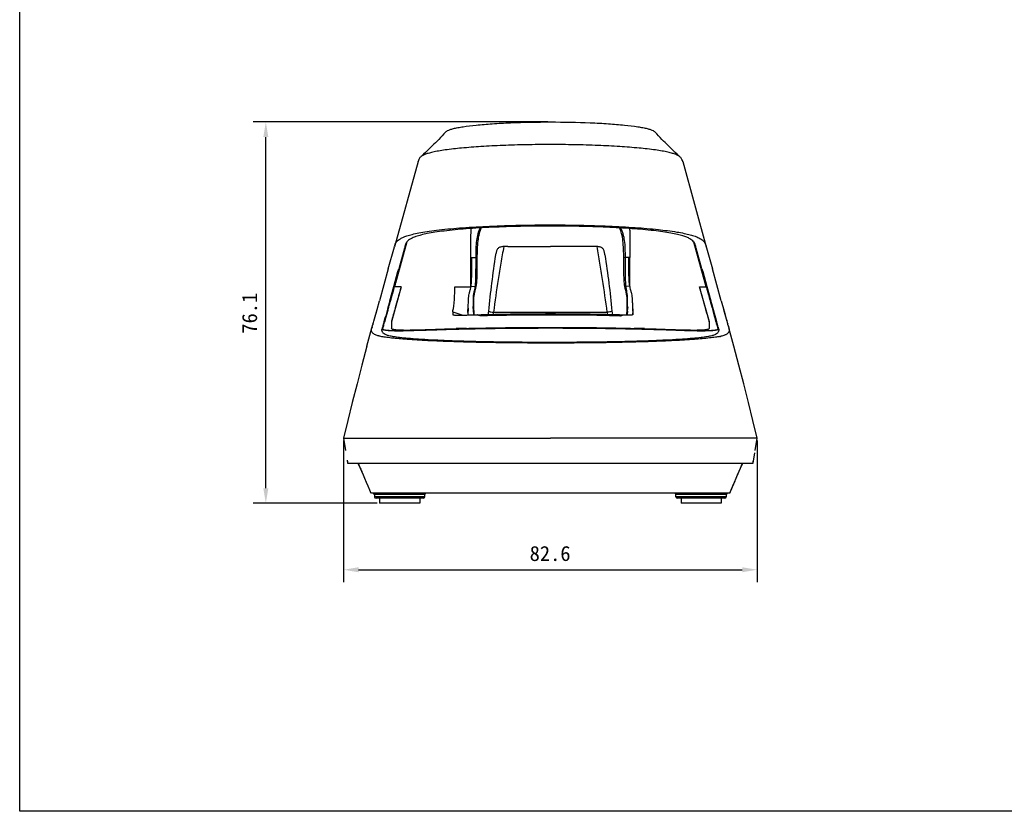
# Model space of a CAD drawing. Header units: millimetres. Extents: x 162 to 554, y 104 to 420.
# Tile 1 of 7: x 162 to 358, y 104 to 262. Entities that reach past the tile are written whole.
import ezdxf

# ---------------------------------------------------------------- set-up
doc = ezdxf.new("R2010")
doc.units = ezdxf.units.MM
doc.header["$LTSCALE"] = 32.67
doc.header["$PDMODE"] = 3
doc.header["$PDSIZE"] = 8
doc.layers.get('0').update_dxf_attribs({"linetype": 'CONTINUOUS'})
doc.layers.get('Defpoints').update_dxf_attribs({"linetype": 'CONTINUOUS'})
doc.layers.add('00_COMPONENTS', color=7, linetype='CONTINUOUS')
doc.layers.add('51__DRAFT_DIMS', color=7, linetype='CONTINUOUS')
doc.styles.get("Standard").update_dxf_attribs({"font": 'simfang.ttf'})
doc.dimstyles.new('DIMSTYLE_2', dxfattribs={"dimtxt": 3, "dimasz": 3, "dimexe": 2.5, "dimexo": 0.5, "dimgap": 0.75, "dimtad": 1, "dimdec": 1, "dimdsep": 46, "dimtxsty": 'Standard', "dimblk": '_FILLED', "dimblk1": '_FILLED', "dimblk2": '_FILLED', "dimcen": 0.09, "dimazin": 2, "dimtp": 0.3, "dimtm": 0.3, "dimtfac": 1, "dimtdec": 1, "dimtofl": 0, "dimtmove": 0, "dimatfit": 3, "dimldrblk": '_FILLED', "dimfxl": 1, "dimtolj": 1, "dimarcsym": 0})

# ---------------------------------------------------------------- blocks, each defined once
blk = doc.blocks.new('_FILLED')
at = {"color": 0, "linetype": 'ByBlock'}
blk.add_solid([(0, 0), (-1, 0.167), (-1, -0.167)], dxfattribs=at)
blk = doc.blocks.new('*D2')
at = {"layer": '51__DRAFT_DIMS', "color": 0, "lineweight": -2}
for p, q in [((226.14, 178.21), (226.14, 149.93)), ((308.7, 178.21), (308.7, 149.93)), ((229.14, 152.43), (305.7, 152.43))]:
    blk.add_line(p, q, dxfattribs=at)
at = {"layer": 'Defpoints', "color": 0}
for p in [(226.14, 178.71), (308.7, 178.71), (308.7, 152.43)]:
    blk.add_point(p, dxfattribs=at)
at = {"layer": '51__DRAFT_DIMS', "color": 0, "linetype": 'ByBlock', "lineweight": -2, "xscale": 3, "yscale": 3, "zscale": 3, "rotation": 180}
blk.add_blockref('_FILLED', (226.14, 152.43), dxfattribs=at)
at = {"layer": '51__DRAFT_DIMS', "color": 0, "linetype": 'ByBlock', "lineweight": -2, "xscale": 3, "yscale": 3, "zscale": 3}
blk.add_blockref('_FILLED', (308.7, 152.43), dxfattribs=at)
at = {"layer": '51__DRAFT_DIMS', "color": 0, "insert": (267.37, 157.18), "char_height": 3, "attachment_point": 2, "line_spacing_factor": 0.9}
blk.add_mtext('\\A1;82.6', dxfattribs=at)
blk = doc.blocks.new('*D3')
at = {"layer": '51__DRAFT_DIMS', "color": 0, "lineweight": -2}
for p, q in [((266.92, 241.78), (208.15, 241.78)), ((210.65, 168.71), (210.65, 238.78)), ((232.85, 165.71), (208.15, 165.71))]:
    blk.add_line(p, q, dxfattribs=at)
at = {"layer": 'Defpoints', "color": 0}
for p in [(210.65, 241.78), (267.42, 241.78), (233.35, 165.71)]:
    blk.add_point(p, dxfattribs=at)
at = {"layer": '51__DRAFT_DIMS', "color": 0, "linetype": 'ByBlock', "lineweight": -2, "xscale": 3, "yscale": 3, "zscale": 3}
for p, rotation in [((210.65, 241.78), 90), ((210.65, 165.71), 270)]:
    blk.add_blockref('_FILLED', p, dxfattribs=dict(at, rotation=rotation))
at = {"layer": '51__DRAFT_DIMS', "color": 0, "insert": (205.9, 203.62), "char_height": 3, "attachment_point": 2, "rotation": 90, "line_spacing_factor": 0.9}
blk.add_mtext('\\A1;76.1', dxfattribs=at)

msp = doc.modelspace()

# ---------------------------------------------------------------- linework, layer by layer
msp.add_lwpolyline([(161.538, 420.16), (554.456, 420.16), (554.456, 104.228), (161.538, 104.228)], close=True)
at = {"layer": '00_COMPONENTS'}
for p, q in [((241.013, 233.876), (236.299, 216.869)), ((241.013, 233.876), (240.995, 233.81)), ((293.826, 233.876), (298.54, 216.869)), ((293.844, 233.81), (293.826, 233.876)), ((251.582, 218.737), (251.583, 218.871)), ((235.086, 212.493), (236.299, 216.869)), ((238.8, 217.85), (236.518, 209.623)), ((238.3, 216.601), (237.162, 212.494)), ((238.375, 216.869), (238.3, 216.601)), ((238.388, 216.92), (238.374, 216.869)), ((258.916, 216.944), (267.421, 216.945)), ((275.927, 216.944), (267.421, 216.945)), ((298.324, 209.623), (296.049, 217.828)), ((296.465, 216.869), (296.451, 216.919)), ((296.539, 216.6), (296.464, 216.869)), ((297.677, 212.494), (296.539, 216.6)), ((298.54, 216.869), (298.599, 216.655)), ((298.599, 216.655), (299.232, 214.37)), ((251.574, 210.01), (251.57, 214.726)), ((251.57, 214.726), (252.52, 214.726)), ((252.52, 214.726), (252.775, 214.653)), ((278.281, 215.425), (278.273, 215.473)), ((278.306, 215.253), (278.274, 215.473)), ((278.288, 215.376), (278.281, 215.425)), ((278.306, 215.253), (278.299, 215.302)), ((282.323, 214.726), (282.067, 214.653)), ((283.096, 214.726), (282.323, 214.726)), ((283.272, 214.726), (283.096, 214.726)), ((283.268, 210.112), (283.272, 214.726)), ((283.272, 215.47), (283.272, 215.366)), ((283.272, 215.366), (283.272, 214.726)), ((299.232, 214.37), (299.753, 212.494)), ((235.086, 212.493), (233.309, 206.083)), ((237.014, 211.96), (237.162, 212.494)), ((297.339, 213.714), (297.182, 213.741)), ((297.677, 212.494), (297.825, 211.96)), ((301.529, 206.084), (299.753, 212.493)), ((236.172, 208.921), (237.014, 211.96)), ((297.825, 211.96), (298.668, 208.92)), ((235.386, 206.085), (236.172, 208.921)), ((235.386, 206.085), (236.172, 208.921)), ((237.638, 208.881), (235.693, 201.872)), ((237.638, 208.881), (236.32, 208.88)), ((248.353, 208.881), (251.575, 208.881)), ((251.575, 208.968), (251.574, 210.01)), ((251.578, 208.968), (252.393, 209.013)), ((283.264, 208.968), (282.45, 209.013)), ((283.268, 208.968), (283.268, 210.112)), ((299.15, 201.872), (297.204, 208.881)), ((297.204, 208.881), (298.523, 208.881)), ((298.668, 208.92), (299.454, 206.085)), ((252.28, 207.79), (252.173, 207.879)), ((282.562, 207.79), (282.669, 207.879)), ((299.238, 206.301), (299.381, 205.788)), ((232.186, 202.038), (232.838, 204.39)), ((232.637, 203.664), (232.838, 204.39)), ((232.838, 204.39), (233.309, 206.083)), ((234.931, 204.451), (234.561, 203.12)), ((235.386, 206.085), (234.931, 204.451)), ((235.024, 204.783), (234.931, 204.451)), ((235.033, 204.817), (235.198, 204.845)), ((235.036, 204.263), (235.137, 204.623)), ((235.464, 205.798), (235.589, 206.246)), ((250.998, 204.659), (250.925, 203.269)), ((250.998, 204.654), (250.925, 203.269)), ((252.101, 204.431), (251.998, 204.53)), ((252.109, 204.885), (252.005, 204.982)), ((252.101, 204.431), (252.105, 204.296)), ((252.108, 204.879), (252.109, 204.885)), ((252.108, 204.879), (252.153, 203.593)), ((282.734, 204.879), (282.689, 203.593)), ((282.838, 204.982), (282.734, 204.885)), ((282.734, 204.885), (282.734, 204.879)), ((283.917, 203.269), (283.844, 204.659)), ((283.917, 203.269), (283.845, 204.655)), ((299.381, 205.788), (299.683, 204.705)), ((299.908, 204.451), (299.454, 206.085)), ((299.613, 205.51), (299.454, 206.085)), ((299.815, 204.783), (299.613, 205.51)), ((299.806, 204.817), (299.644, 204.844)), ((299.683, 204.705), (299.835, 204.16)), ((300.278, 203.12), (299.815, 204.783)), ((301.529, 206.084), (302.105, 204.014)), ((302.001, 204.39), (302.653, 202.038)), ((232.186, 202.038), (232.321, 202.525)), ((232.321, 202.525), (232.464, 203.04)), ((232.464, 203.04), (232.637, 203.664)), ((234.423, 202.622), (234.215, 201.872)), ((234.411, 202.024), (234.505, 202.362)), ((234.561, 203.12), (234.423, 202.622)), ((234.468, 202.229), (234.505, 202.362)), ((234.505, 202.362), (234.647, 202.868)), ((234.647, 202.868), (235.036, 204.263)), ((247.933, 203.869), (247.933, 203.346)), ((247.933, 203.869), (249.955, 203.251)), ((247.933, 203.628), (247.933, 203.547)), ((247.933, 203.547), (247.933, 203.515)), ((248.25, 203.265), (247.933, 203.346)), ((256.08, 203.811), (278.762, 203.811)), ((299.835, 204.16), (300.196, 202.868)), ((299.882, 203.992), (299.927, 203.83)), ((299.97, 203.675), (300.052, 203.384)), ((300.052, 203.384), (300.09, 203.246)), ((300.196, 202.868), (300.337, 202.362)), ((300.416, 202.622), (300.278, 203.12)), ((300.337, 202.362), (300.465, 201.902)), ((300.624, 201.872), (300.416, 202.622)), ((302.105, 204.014), (302.376, 203.04)), ((302.376, 203.04), (302.518, 202.524)), ((302.518, 202.524), (302.626, 202.136)), ((231.812, 200.696), (231.84, 200.797)), ((231.917, 201.061), (231.943, 201.157)), ((232.022, 201.445), (232.11, 201.762)), ((232.11, 201.762), (232.186, 202.038)), ((233.84, 200.517), (233.832, 200.482)), ((233.843, 200.531), (233.84, 200.517)), ((233.843, 200.531), (233.84, 200.517)), ((233.852, 200.424), (233.85, 200.426)), ((233.863, 200.425), (233.862, 200.427)), ((233.925, 200.765), (233.867, 200.558)), ((233.915, 200.797), (233.886, 200.696)), ((233.989, 200.994), (233.925, 200.765)), ((233.981, 200.435), (233.977, 200.338)), ((234.049, 201.267), (234.018, 201.156)), ((234.046, 200.723), (234.073, 200.823)), ((234.14, 201.6), (234.127, 201.556)), ((234.215, 201.872), (234.14, 201.6)), ((234.166, 201.142), (234.182, 201.199)), ((234.182, 201.199), (234.214, 201.316)), ((234.214, 201.316), (234.279, 201.552)), ((234.279, 201.552), (234.351, 201.808)), ((234.351, 201.808), (234.369, 201.872)), ((234.358, 201.833), (234.369, 201.872)), ((234.369, 201.872), (234.437, 202.117)), ((248.788, 200.4), (248.623, 200.396)), ((286.216, 200.396), (286.054, 200.4)), ((300.465, 201.902), (300.474, 201.872)), ((300.474, 201.872), (300.509, 201.744)), ((300.509, 201.744), (300.545, 201.616)), ((300.545, 201.616), (300.563, 201.552)), ((300.712, 201.556), (300.624, 201.872)), ((300.66, 201.2), (300.676, 201.144)), ((300.676, 201.144), (300.706, 201.037)), ((300.691, 201.09), (300.706, 201.037)), ((300.768, 200.827), (300.795, 200.728)), ((300.821, 201.156), (300.79, 201.267)), ((300.866, 200.34), (300.859, 200.475)), ((300.924, 200.797), (300.953, 200.696)), ((300.999, 200.517), (301.007, 200.482)), ((300.999, 200.517), (301.007, 200.482)), ((302.626, 202.136), (302.729, 201.762)), ((302.729, 201.762), (302.817, 201.445)), ((302.896, 201.157), (302.922, 201.061)), ((302.922, 201.061), (302.999, 200.797)), ((302.999, 200.797), (303.027, 200.696)), ((247.452, 197.955), (247.236, 197.962)), ((247.541, 197.952), (247.452, 197.955)), ((251.029, 197.849), (250.94, 197.851)), ((265.542, 197.796), (265.475, 197.796)), ((265.542, 197.796), (265.475, 197.796)), ((266.29, 197.664), (265.475, 197.666)), ((266.497, 197.664), (266.29, 197.664)), ((268.529, 197.664), (268.366, 197.664)), ((269.367, 197.666), (268.529, 197.664)), ((269.367, 197.797), (269.297, 197.796)), ((269.367, 197.796), (269.297, 197.796)), ((275.369, 197.702), (275.276, 197.701)), ((287.39, 197.955), (287.297, 197.952)), ((226.135, 178.714), (226.558, 176.204)), ((226.135, 178.713), (226.919, 178.714)), ((226.919, 178.714), (267.42, 178.713)), ((307.921, 178.714), (267.42, 178.714)), ((308.465, 178.714), (307.92, 178.713)), ((308.282, 176.204), (308.704, 178.714)), ((308.704, 178.714), (308.465, 178.714)), ((307.862, 173.713), (308.207, 175.76)), ((226.88, 174.291), (226.977, 173.714)), ((226.895, 174.319), (226.909, 174.225)), ((226.924, 174.03), (226.977, 173.713)), ((226.935, 173.963), (226.977, 173.713)), ((226.962, 173.845), (226.98, 173.713)), ((226.977, 173.713), (226.98, 173.713)), ((226.986, 173.713), (307.863, 173.713)), ((229.034, 173.713), (229.425, 172.838)), ((305.344, 172.678), (305.635, 173.354)), ((305.419, 172.848), (305.805, 173.713)), ((305.46, 172.947), (305.574, 173.211)), ((305.574, 173.211), (305.791, 173.713)), ((305.686, 173.472), (305.788, 173.707)), ((305.723, 173.53), (305.8, 173.703)), ((307.859, 173.713), (307.87, 173.794)), ((307.862, 173.713), (307.915, 174.03)), ((229.425, 172.838), (229.429, 172.828)), ((229.472, 172.732), (229.798, 172.001)), ((229.481, 172.715), (229.579, 172.493)), ((229.579, 172.493), (229.68, 172.264)), ((229.68, 172.264), (229.785, 172.025)), ((229.718, 172.18), (229.808, 171.979)), ((229.785, 172.025), (229.895, 171.775)), ((229.798, 172.001), (229.8, 171.996)), ((305.408, 172.825), (305.41, 172.827)), ((305.409, 172.825), (305.408, 172.825)), ((305.408, 172.824), (305.408, 172.825)), ((231.605, 167.713), (231.599, 167.713)), ((303.238, 167.713), (231.709, 167.713)), ((232.32, 167.424), (232.335, 167.003)), ((242.37, 167.424), (232.32, 167.424)), ((242.355, 167.003), (232.335, 167.003)), ((242.355, 167.003), (242.37, 167.424)), ((292.484, 167.003), (292.469, 167.424)), ((302.519, 167.424), (292.469, 167.424)), ((302.504, 167.003), (292.484, 167.003)), ((302.519, 167.424), (302.504, 167.003)), ((242.055, 166.713), (232.635, 166.713)), ((233.345, 166.713), (233.345, 165.713)), ((241.345, 165.713), (233.345, 165.713)), ((241.345, 166.713), (241.345, 165.713)), ((302.204, 166.713), (292.784, 166.713)), ((293.494, 166.713), (293.494, 165.713)), ((301.494, 165.713), (293.494, 165.713)), ((301.494, 166.713), (301.494, 165.713))]:
    msp.add_line(p, q, dxfattribs=at)
for points in [[(246.355, 239.63), (246.182, 239.43), (245.836, 239.041), (245.494, 238.668), (245.162, 238.317), (244.838, 237.983), (244.514, 237.654), (244.189, 237.33), (243.865, 237.012), (243.534, 236.691), (243.196, 236.367), (242.852, 236.04), (242.492, 235.702), (242.115, 235.35), (241.724, 234.986), (241.499, 234.779)], [(293.34, 234.779), (293.115, 234.986), (292.723, 235.35), (292.346, 235.703), (291.987, 236.041), (291.642, 236.368), (291.304, 236.692), (290.973, 237.013), (290.649, 237.331), (290.324, 237.655), (290, 237.984), (289.676, 238.318), (289.344, 238.669), (289.003, 239.041), (288.657, 239.43), (288.484, 239.63)], [(237.638, 208.881), (237.469, 208.272), (237.306, 207.686), (237.151, 207.123), (237.003, 206.589), (236.862, 206.082), (236.728, 205.599), (236.601, 205.141), (236.481, 204.712), (236.37, 204.312), (236.268, 203.943), (236.174, 203.606), (236.089, 203.299), (236.012, 203.022), (235.943, 202.776), (235.883, 202.559)], [(299.056, 202.21), (298.961, 202.554), (298.901, 202.769), (298.833, 203.014), (298.756, 203.289), (298.671, 203.595), (298.578, 203.93), (298.476, 204.298), (298.365, 204.698), (298.245, 205.127), (298.118, 205.585), (297.984, 206.069), (297.843, 206.577), (297.694, 207.114), (297.538, 207.679), (297.375, 208.268), (297.204, 208.881)], [(235.332, 205.89), (235.226, 205.51), (235.174, 205.322), (235.122, 205.137), (235.072, 204.957), (235.024, 204.783)], [(234.505, 202.362), (234.547, 202.513), (234.594, 202.682), (234.647, 202.868)], [(234.647, 202.868), (234.708, 203.088), (234.777, 203.337), (234.855, 203.614), (234.942, 203.924), (235.037, 204.263)], [(235.883, 202.559), (235.787, 202.213), (235.751, 202.082), (235.723, 201.981), (235.704, 201.911), (235.693, 201.872)], [(247.933, 203.817), (247.933, 203.766), (247.933, 203.741), (247.933, 203.717), (247.933, 203.693)], [(247.933, 203.693), (247.933, 203.649), (247.933, 203.628)], [(247.933, 203.515), (247.933, 203.484), (247.933, 203.471)], [(247.933, 203.471), (247.933, 203.463), (247.933, 203.455), (247.934, 203.445), (247.933, 203.386)], [(247.933, 203.386), (247.933, 203.367), (247.933, 203.346)], [(300.127, 203.114), (300.162, 202.988), (300.196, 202.868)], [(300.196, 202.868), (300.248, 202.682), (300.295, 202.513), (300.337, 202.362)], [(230.826, 197.068), (231.814, 200.704), (231.827, 200.751), (231.84, 200.797)], [(231.918, 201.064), (231.93, 201.108), (231.961, 201.223)], [(233.915, 200.797), (233.905, 200.763), (233.895, 200.728), (233.886, 200.696)], [(234.049, 201.267), (234.033, 201.211), (234.018, 201.156)], [(234.044, 200.723), (234.058, 200.772), (234.073, 200.823)], [(234.369, 201.872), (234.377, 201.902), (234.391, 201.952), (234.411, 202.024)], [(299.15, 201.872), (299.138, 201.911), (299.119, 201.981), (299.092, 202.081), (299.056, 202.21)], [(300.431, 202.025), (300.451, 201.953), (300.465, 201.902)], [(300.768, 200.827), (300.783, 200.777), (300.797, 200.728)], [(300.821, 201.156), (300.806, 201.211), (300.79, 201.267)], [(300.91, 200.846), (300.934, 200.762), (300.944, 200.727), (300.953, 200.696)], [(302.896, 201.157), (302.909, 201.108), (302.921, 201.064)], [(302.921, 201.064), (302.933, 201.021), (302.943, 200.983), (302.953, 200.95)], [(302.953, 200.95), (302.975, 200.877), (302.987, 200.838)], [(302.999, 200.797), (303.011, 200.754), (303.023, 200.71)], [(308.704, 178.714), (307.846, 182.193), (306.937, 185.824), (305.995, 189.522), (305.021, 193.277), (304.013, 197.068), (303.023, 200.71)], [(230.826, 197.068), (229.819, 193.277), (228.844, 189.522), (227.903, 185.824), (226.994, 182.193), (226.135, 178.714)], [(226.909, 174.225), (226.926, 174.103), (226.937, 174.027), (226.949, 173.942), (226.962, 173.845)], [(229.049, 173.713), (229.204, 173.353), (229.472, 172.732), (229.753, 172.08), (230.045, 171.398), (230.35, 170.686), (230.667, 169.941), (230.997, 169.161), (231.339, 168.348), (231.604, 167.713)], [(307.87, 173.794), (307.887, 173.92), (307.902, 174.029), (307.915, 174.122)], [(307.915, 174.122), (307.934, 174.256), (307.94, 174.293)], [(303.235, 167.713), (303.5, 168.348), (303.842, 169.161), (304.172, 169.941), (304.489, 170.686), (304.794, 171.399), (305.087, 172.081), (305.367, 172.733)], [(303.235, 167.713), (303.363, 168.019), (303.495, 168.335), (303.626, 168.647), (303.755, 168.956), (303.884, 169.261), (304.011, 169.562), (304.138, 169.86), (304.263, 170.155), (304.387, 170.446), (304.51, 170.734), (304.631, 171.019), (304.752, 171.301), (304.872, 171.58), (304.991, 171.857), (305.109, 172.132), (305.227, 172.406), (305.344, 172.678)]]:
    msp.add_lwpolyline(points, dxfattribs=at)
for centre, radius, start, end in [((258.577, 203.519), 22.888, 164.53294, 165.31853), ((280.847, 204.771), 18.138, 15.23891, 15.51377), ((273.807, 202.864), 25.432, 14.70377, 15.21405), ((272.78, 204.755), 10.067, 356.00628, 357.75731), ((244.695, 205.025), 11.45, 351.82449, 353.91543), ((290.176, 205.028), 11.478, 186.08714, 188.17292), ((238.937, 198.751), 7.386, 163.57414, 163.91163), ((275.831, 189.375), 45.441, 164.59627, 164.88742), ((239.148, 199.243), 5.459, 164.56258, 166.35204), ((234.534, 199.635), 1.464, 109.75936, 111.85689), ((234.532, 199.64), 1.46, 105.67708, 109.76537), ((288.909, 186.453), 56.825, 164.58649, 164.88852), ((267.089, -457.433), 658.236, 91.429658, 91.608389), ((267.961, -449.596), 650.395, 88.39076, 88.571413), ((241.306, 185.137), 61.489, 15.36603, 15.48326), ((365.951, 219.321), 67.759, 195.3095, 195.51163), ((300.313, 199.645), 1.454, 70.39134, 74.37736), ((245.931, 186.453), 56.824, 15.11148, 15.41352), ((300.317, 199.657), 1.441, 68.14516, 70.39483), ((295.612, 199.226), 5.54, 13.47993, 15.38822), ((247.442, 186.217), 57.431, 15.0776, 15.37606), ((298.995, 210.21), 11.451, 281.31827, 282.32231), ((232.021, 167.413), 0.3, 2, 90), ((232.635, 167.013), 0.3, 182, 270), ((242.055, 167.013), 0.3, 270, 358), ((242.67, 167.413), 0.3, 90, 178), ((292.169, 167.413), 0.3, 2, 90), ((292.784, 167.013), 0.3, 182, 270), ((302.204, 167.013), 0.3, 270, 358), ((302.819, 167.413), 0.3, 90, 178)]:
    msp.add_arc(centre, radius, start, end, dxfattribs=at)
for points, knots in [([(246.355, 239.63), (246.508, 239.81), (246.863, 240.046), (247.461, 240.288), (248.139, 240.486), (249.002, 240.675), (250.512, 240.932), (252.804, 241.201), (255.956, 241.454), (260.889, 241.713), (267.419, 241.833), (273.95, 241.713), (278.883, 241.454), (282.035, 241.201), (284.327, 240.932), (285.837, 240.675), (286.7, 240.486), (287.378, 240.288), (287.976, 240.046), (288.331, 239.81), (288.484, 239.63)], [0, 0, 0, 0, 0.016569, 0.0290468, 0.0454076, 0.0660668, 0.091059, 0.1529698, 0.2281145, 0.3131772, 0.4999981, 0.6868191, 0.7718825, 0.8470323, 0.9089353, 0.933932, 0.9545905, 0.9709543, 0.9834304, 1, 1, 1, 1]), ([(267.42, 237.279), (265.81, 237.279), (262.644, 237.249), (258.027, 237.116), (253.728, 236.899), (249.9, 236.607), (247.076, 236.295), (245.169, 236), (244.035, 235.78), (243.114, 235.551), (242.399, 235.313), (241.875, 235.067), (241.603, 234.875), (241.499, 234.779)], [0, 0, 0, 0, 0.1842377, 0.3624022, 0.5285551, 0.6768968, 0.8017737, 0.8536476, 0.8977742, 0.9339008, 0.9622686, 0.9837964, 1, 1, 1, 1]), ([(293.34, 234.779), (293.236, 234.875), (292.964, 235.067), (292.44, 235.313), (291.726, 235.551), (290.804, 235.78), (289.67, 236), (287.763, 236.295), (284.939, 236.607), (281.111, 236.899), (276.812, 237.116), (272.195, 237.249), (269.029, 237.279), (267.42, 237.279)], [0, 0, 0, 0, 0.0162029, 0.0377381, 0.0661084, 0.1022241, 0.1463488, 0.1982335, 0.3230875, 0.4714544, 0.637605, 0.8157628, 1, 1, 1, 1]), ([(241.499, 234.779), (241.426, 234.711), (241.3, 234.57), (241.126, 234.268), (241.056, 234.03), (241.013, 233.876)], [0, 0, 0, 0, 0.2893393, 0.5401904, 1, 1, 1, 1]), ([(293.826, 233.876), (293.783, 234.03), (293.713, 234.268), (293.539, 234.57), (293.413, 234.711), (293.34, 234.779)], [0, 0, 0, 0, 0.4599629, 0.7108417, 1, 1, 1, 1]), ([(236.73, 217.853), (236.934, 218.118), (237.406, 218.478), (238.205, 218.855), (239.097, 219.164), (240.239, 219.462), (241.651, 219.746), (243.34, 220.014), (246.11, 220.364), (250.13, 220.717), (255.474, 221.016), (261.323, 221.2), (265.36, 221.241), (267.42, 221.241)], [0, 0, 0, 0, 0.032149, 0.0553058, 0.0851128, 0.1226906, 0.1687824, 0.2236557, 0.2871253, 0.4372278, 0.6116794, 0.8019474, 1, 1, 1, 1]), ([(267.42, 221.015), (265.438, 221.015), (261.559, 220.975), (255.952, 220.793), (250.863, 220.498), (247.068, 220.149), (244.49, 219.803), (242.949, 219.539), (241.683, 219.261), (240.679, 218.97), (239.913, 218.67), (239.351, 218.361), (238.958, 218.044), (238.772, 217.812), (238.701, 217.7)], [0, 0, 0, 0, 0.2030746, 0.3976542, 0.5749343, 0.725493, 0.7881422, 0.8415146, 0.8856198, 0.9209604, 0.9485509, 0.9698145, 0.9864101, 1, 1, 1, 1]), ([(251.583, 218.871), (251.584, 219.012), (251.589, 219.563), (251.595, 220.114), (251.602, 220.523)], [0, 0, 0, 0, 0.2561838, 1, 1, 1, 1]), ([(253.4, 220.64), (253.211, 220.277), (252.907, 219.446), (252.641, 218.055), (252.518, 216.457), (252.52, 215.323), (252.52, 214.726)], [0, 0, 0, 0, 0.2038547, 0.4362943, 0.7029434, 1, 1, 1, 1]), ([(253.635, 220.652), (253.439, 220.291), (253.143, 219.432), (252.913, 217.998), (252.805, 216.375), (252.782, 215.238), (252.775, 214.653)], [0, 0, 0, 0, 0.2013631, 0.4412736, 0.7124785, 1, 1, 1, 1]), ([(267.42, 221.241), (269.4, 221.241), (273.29, 221.203), (278.941, 221.032), (284.145, 220.755), (288.673, 220.377), (291.926, 219.969), (294.043, 219.582), (295.254, 219.301), (296.224, 219.008), (297.119, 218.649), (297.674, 218.313), (297.934, 218.053)], [0, 0, 0, 0, 0.1921557, 0.3773293, 0.5483589, 0.6975946, 0.8180584, 0.8661901, 0.9062186, 0.9386253, 0.9642722, 1, 1, 1, 1]), ([(296.009, 217.879), (295.809, 218.125), (295.357, 218.457), (294.601, 218.808), (293.763, 219.094), (292.694, 219.37), (291.375, 219.634), (289.8, 219.882), (287.22, 220.206), (283.479, 220.532), (278.511, 220.808), (273.079, 220.977), (269.331, 221.015), (267.42, 221.015)], [0, 0, 0, 0, 0.0327743, 0.056213, 0.0862393, 0.1239953, 0.1702032, 0.2251539, 0.288671, 0.4387076, 0.612855, 0.8026067, 1, 1, 1, 1]), ([(282.067, 214.653), (282.061, 215.238), (282.037, 216.375), (281.929, 217.999), (281.699, 219.433), (281.402, 220.293), (281.207, 220.653)], [0, 0, 0, 0, 0.2875466, 0.5587638, 0.7986636, 1, 1, 1, 1]), ([(281.442, 220.641), (281.631, 220.278), (281.935, 219.446), (282.202, 218.055), (282.324, 216.456), (282.323, 215.323), (282.323, 214.726)], [0, 0, 0, 0, 0.2039732, 0.4367646, 0.703023, 1, 1, 1, 1]), ([(283.241, 220.525), (283.243, 220.382), (283.252, 219.792), (283.257, 219.202), (283.26, 218.755)], [0, 0, 0, 0, 0.2424414, 1, 1, 1, 1]), ([(251.57, 214.726), (251.57, 215.064), (251.571, 216.401), (251.574, 217.738), (251.582, 218.737)], [0, 0, 0, 0, 0.2526604, 1, 1, 1, 1]), ([(283.26, 218.755), (283.262, 218.484), (283.269, 217.389), (283.271, 216.294), (283.272, 215.47)], [0, 0, 0, 0, 0.2472475, 1, 1, 1, 1]), ([(236.313, 216.919), (236.357, 217.077), (236.452, 217.407), (236.621, 217.712), (236.73, 217.854)], [0, 0, 0, 0, 0.4779107, 1, 1, 1, 1]), ([(238.701, 217.7), (238.624, 217.577), (238.502, 217.321), (238.425, 217.051), (238.388, 216.92)], [0, 0, 0, 0, 0.5160442, 1, 1, 1, 1]), ([(258.11, 216.924), (257.929, 215.822), (257.553, 213.631), (256.829, 209.267), (256.357, 205.993), (256.08, 203.811)], [0, 0, 0, 0, 0.2523659, 0.5027049, 1, 1, 1, 1]), ([(258.11, 216.924), (258.005, 216.918), (257.799, 216.898), (257.499, 216.842), (257.22, 216.742), (256.984, 216.574), (256.808, 216.343), (256.694, 216.07), (256.619, 215.777), (256.583, 215.575), (256.569, 215.473)], [0, 0, 0, 0, 0.1321641, 0.2607339, 0.3830606, 0.5010331, 0.6196584, 0.7428638, 0.8704157, 1, 1, 1, 1]), ([(258.916, 216.944), (258.781, 216.945), (258.513, 216.947), (258.244, 216.935), (258.11, 216.924)], [0, 0, 0, 0, 0.5000246, 1, 1, 1, 1]), ([(276.732, 216.924), (276.598, 216.935), (276.33, 216.947), (276.061, 216.945), (275.927, 216.944)], [0, 0, 0, 0, 0.4999754, 1, 1, 1, 1]), ([(278.273, 215.473), (278.259, 215.575), (278.224, 215.777), (278.148, 216.07), (278.035, 216.343), (277.858, 216.574), (277.622, 216.742), (277.344, 216.842), (277.044, 216.898), (276.837, 216.918), (276.732, 216.924)], [0, 0, 0, 0, 0.129588, 0.2571484, 0.3803639, 0.4989801, 0.616959, 0.7392791, 0.8678408, 1, 1, 1, 1]), ([(278.762, 203.811), (278.485, 205.993), (278.013, 209.267), (277.289, 213.631), (276.914, 215.822), (276.732, 216.924)], [0, 0, 0, 0, 0.4972951, 0.7476341, 1, 1, 1, 1]), ([(296.451, 216.919), (296.406, 217.082), (296.307, 217.423), (296.126, 217.735), (296.009, 217.879)], [0, 0, 0, 0, 0.4758619, 1, 1, 1, 1]), ([(297.934, 218.053), (298.021, 217.966), (298.171, 217.788), (298.384, 217.41), (298.473, 217.112), (298.526, 216.919)], [0, 0, 0, 0, 0.2845961, 0.5363814, 1, 1, 1, 1]), ([(251.69, 210.01), (251.714, 210.372), (251.741, 211.128), (251.754, 212.7), (251.747, 213.91), (251.747, 214.726)], [0, 0, 0, 0, 0.2307211, 0.4809921, 1, 1, 1, 1]), ([(252.775, 214.653), (252.767, 213.875), (252.77, 212.355), (252.74, 210.534), (252.621, 209.28), (252.503, 208.622), (252.385, 208.155), (252.31, 207.9), (252.28, 207.79)], [0, 0, 0, 0, 0.3380075, 0.6602362, 0.7908847, 0.8846872, 0.950338, 1, 1, 1, 1]), ([(252.52, 214.726), (252.52, 213.681), (252.524, 212.157), (252.484, 210.252), (252.434, 209.392), (252.393, 209.013)], [0, 0, 0, 0, 0.5486595, 0.7999283, 1, 1, 1, 1]), ([(255.137, 204.025), (255.315, 205.898), (255.729, 209.648), (256.265, 213.382), (256.537, 215.253)], [0, 0, 0, 0, 0.4988535, 1, 1, 1, 1]), ([(278.305, 215.253), (278.577, 213.382), (279.113, 209.648), (279.527, 205.898), (279.705, 204.025)], [0, 0, 0, 0, 0.5011465, 1, 1, 1, 1]), ([(282.562, 207.79), (282.533, 207.9), (282.457, 208.155), (282.34, 208.622), (282.222, 209.28), (282.103, 210.533), (282.073, 212.355), (282.076, 213.874), (282.067, 214.653)], [0, 0, 0, 0, 0.0496507, 0.1153201, 0.2091089, 0.3396894, 0.6619034, 1, 1, 1, 1]), ([(282.323, 214.726), (282.323, 213.681), (282.318, 212.157), (282.359, 210.252), (282.409, 209.392), (282.45, 209.013)], [0, 0, 0, 0, 0.5483836, 0.7998393, 1, 1, 1, 1]), ([(283.152, 210.01), (283.128, 210.372), (283.101, 211.128), (283.089, 212.7), (283.096, 213.91), (283.096, 214.726)], [0, 0, 0, 0, 0.2306825, 0.4809057, 1, 1, 1, 1]), ([(235.589, 206.246), (235.649, 206.463), (235.893, 207.34), (236.136, 208.218), (236.32, 208.88)], [0, 0, 0, 0, 0.2463972, 1, 1, 1, 1]), ([(247.933, 203.869), (247.933, 203.895), (247.936, 203.968), (247.961, 204.078), (247.993, 204.217), (248.03, 204.343), (248.068, 204.469), (248.109, 204.64), (248.146, 204.9), (248.192, 205.265), (248.235, 205.695), (248.272, 206.175), (248.31, 206.873), (248.343, 207.778), (248.346, 208.511), (248.353, 208.881)], [0, 0, 0, 0, 0.0152256, 0.0434242, 0.0670454, 0.1003075, 0.1213485, 0.1455231, 0.2042593, 0.2777346, 0.3643294, 0.4610114, 0.564179, 0.7797972, 1, 1, 1, 1]), ([(251.087, 206.356), (251.097, 206.546), (251.126, 206.929), (251.201, 207.404), (251.294, 207.784), (251.389, 208.095), (251.494, 208.488), (251.55, 208.79), (251.578, 208.968)], [0, 0, 0, 0, 0.2146799, 0.4314872, 0.5415649, 0.6550321, 0.7971634, 1, 1, 1, 1]), ([(251.578, 208.968), (251.59, 209.043), (251.64, 209.388), (251.672, 209.737), (251.69, 210.01)], [0, 0, 0, 0, 0.2167849, 1, 1, 1, 1]), ([(252.393, 209.013), (252.367, 208.78), (252.323, 208.465), (252.231, 208.09), (252.19, 207.946), (252.173, 207.879)], [0, 0, 0, 0, 0.6095273, 0.8206279, 1, 1, 1, 1]), ([(282.45, 209.013), (282.475, 208.779), (282.519, 208.465), (282.611, 208.09), (282.652, 207.946), (282.67, 207.879)], [0, 0, 0, 0, 0.6099885, 0.8207251, 1, 1, 1, 1]), ([(283.264, 208.968), (283.252, 209.043), (283.202, 209.388), (283.171, 209.737), (283.152, 210.01)], [0, 0, 0, 0, 0.2168688, 1, 1, 1, 1]), ([(283.264, 208.968), (283.293, 208.79), (283.348, 208.488), (283.453, 208.095), (283.548, 207.784), (283.642, 207.404), (283.717, 206.929), (283.745, 206.546), (283.756, 206.356)], [0, 0, 0, 0, 0.2028343, 0.3449485, 0.4584997, 0.5684943, 0.7853203, 1, 1, 1, 1]), ([(298.523, 208.88), (298.583, 208.663), (298.821, 207.803), (299.06, 206.943), (299.238, 206.301)], [0, 0, 0, 0, 0.2523801, 1, 1, 1, 1]), ([(251.052, 205.35), (251.062, 205.518), (251.067, 205.853), (251.078, 206.188), (251.087, 206.356)], [0, 0, 0, 0, 0.4998874, 1, 1, 1, 1]), ([(252.173, 207.879), (252.111, 207.641), (252.028, 207.159), (252, 206.551), (252.001, 206.068), (252.009, 205.706), (252.017, 205.344), (252.009, 205.102), (252.007, 204.98)], [0, 0, 0, 0, 0.2527376, 0.5018967, 0.6263386, 0.750578, 0.8748907, 1, 1, 1, 1]), ([(252.28, 207.79), (252.156, 207.319), (252.092, 206.582), (252.112, 205.612), (252.122, 205.127), (252.109, 204.885)], [0, 0, 0, 0, 0.5015585, 0.750827, 1, 1, 1, 1]), ([(282.734, 204.885), (282.72, 205.127), (282.73, 205.612), (282.751, 206.582), (282.686, 207.319), (282.562, 207.79)], [0, 0, 0, 0, 0.2491729, 0.4984415, 1, 1, 1, 1]), ([(282.835, 204.98), (282.833, 205.102), (282.825, 205.344), (282.834, 205.706), (282.841, 206.068), (282.842, 206.551), (282.814, 207.159), (282.731, 207.641), (282.67, 207.879)], [0, 0, 0, 0, 0.1251093, 0.249422, 0.3736614, 0.4981033, 0.7472624, 1, 1, 1, 1]), ([(235.137, 204.623), (235.163, 204.717), (235.272, 205.109), (235.381, 205.501), (235.464, 205.798)], [0, 0, 0, 0, 0.2412101, 1, 1, 1, 1]), ([(251.021, 203.271), (251.002, 203.488), (250.981, 203.949), (250.986, 204.411), (250.999, 204.655)], [0, 0, 0, 0, 0.4710209, 1, 1, 1, 1]), ([(250.999, 204.655), (251.002, 204.713), (251.016, 204.945), (251.041, 205.177), (251.052, 205.35)], [0, 0, 0, 0, 0.2520101, 1, 1, 1, 1]), ([(251.998, 204.53), (251.997, 204.606), (251.991, 204.756), (252.003, 204.906), (252.005, 204.98)], [0, 0, 0, 0, 0.5075691, 1, 1, 1, 1]), ([(252.11, 204.877), (252.108, 204.84), (252.102, 204.691), (252.101, 204.541), (252.103, 204.429)], [0, 0, 0, 0, 0.2468235, 1, 1, 1, 1]), ([(282.737, 204.297), (282.739, 204.347), (282.744, 204.541), (282.742, 204.735), (282.734, 204.879)], [0, 0, 0, 0, 0.2552598, 1, 1, 1, 1]), ([(282.835, 204.98), (282.836, 204.93), (282.842, 204.855), (282.848, 204.753), (282.846, 204.65), (282.845, 204.519), (282.842, 204.414), (282.84, 204.361)], [0, 0, 0, 0, 0.2440291, 0.3649454, 0.4907018, 0.7449754, 1, 1, 1, 1]), ([(283.842, 204.655), (283.858, 204.411), (283.86, 203.949), (283.84, 203.487), (283.821, 203.271)], [0, 0, 0, 0, 0.5299131, 1, 1, 1, 1]), ([(247.933, 203.346), (247.933, 203.337), (247.934, 203.308), (247.967, 203.3), (247.983, 203.295)], [0, 0, 0, 0, 0.3351232, 1, 1, 1, 1]), ([(247.983, 203.295), (248.037, 203.28), (248.197, 203.266), (248.501, 203.25), (248.937, 203.244), (249.498, 203.245), (250.18, 203.254), (251.32, 203.277), (252.232, 203.3), (252.876, 203.317)], [0, 0, 0, 0, 0.034276, 0.0974605, 0.1869123, 0.3014708, 0.4410607, 0.6048768, 1, 1, 1, 1]), ([(252.012, 204.17), (252.016, 204.095), (252.037, 203.803), (252.068, 203.511), (252.098, 203.294)], [0, 0, 0, 0, 0.2546353, 1, 1, 1, 1]), ([(252.105, 204.297), (252.108, 204.214), (252.124, 203.88), (252.155, 203.547), (252.186, 203.299)], [0, 0, 0, 0, 0.251666, 1, 1, 1, 1]), ([(252.876, 203.317), (253.887, 203.344), (256.079, 203.401), (260.927, 203.502), (264.764, 203.535), (267.421, 203.535)], [0, 0, 0, 0, 0.2085778, 0.4521188, 1, 1, 1, 1]), ([(253.586, 203.085), (253.483, 203.107), (253.315, 203.143), (253.109, 203.209), (252.978, 203.271), (252.906, 203.301), (252.876, 203.317)], [0, 0, 0, 0, 0.4223036, 0.6875385, 0.8631076, 1, 1, 1, 1]), ([(267.421, 203.256), (266.208, 203.256), (261.596, 203.241), (256.984, 203.169), (253.586, 203.085)], [0, 0, 0, 0, 0.2630719, 1, 1, 1, 1]), ([(255.049, 203.373), (255.058, 203.426), (255.095, 203.642), (255.122, 203.86), (255.137, 204.025)], [0, 0, 0, 0, 0.2460699, 1, 1, 1, 1]), ([(255.138, 204.025), (255.193, 203.997), (255.325, 203.948), (255.638, 203.866), (255.898, 203.828), (256.08, 203.811)], [0, 0, 0, 0, 0.1922515, 0.4331152, 1, 1, 1, 1]), ([(267.421, 203.535), (270.078, 203.535), (273.916, 203.502), (278.764, 203.401), (280.955, 203.344), (281.966, 203.317)], [0, 0, 0, 0, 0.5478812, 0.7914222, 1, 1, 1, 1]), ([(281.257, 203.085), (280.187, 203.112), (275.576, 203.213), (270.964, 203.256), (267.421, 203.256)], [0, 0, 0, 0, 0.2318621, 1, 1, 1, 1]), ([(279.705, 204.025), (279.649, 203.997), (279.517, 203.948), (279.204, 203.866), (278.945, 203.828), (278.762, 203.811)], [0, 0, 0, 0, 0.1922514, 0.4331153, 1, 1, 1, 1]), ([(279.705, 204.025), (279.71, 203.969), (279.732, 203.751), (279.765, 203.534), (279.794, 203.373)], [0, 0, 0, 0, 0.2537072, 1, 1, 1, 1]), ([(281.257, 203.085), (281.36, 203.107), (281.528, 203.143), (281.733, 203.209), (281.864, 203.271), (281.936, 203.301), (281.966, 203.317)], [0, 0, 0, 0, 0.4222646, 0.6875283, 0.8630963, 1, 1, 1, 1]), ([(282.657, 203.299), (282.667, 203.38), (282.704, 203.712), (282.729, 204.045), (282.737, 204.297)], [0, 0, 0, 0, 0.2451354, 1, 1, 1, 1]), ([(282.823, 204.054), (282.819, 203.989), (282.798, 203.736), (282.77, 203.483), (282.745, 203.296)], [0, 0, 0, 0, 0.2555037, 1, 1, 1, 1]), ([(233.167, 199.077), (232.95, 199.13), (232.602, 199.227), (232.189, 199.439), (231.965, 199.667), (231.814, 199.87), (231.73, 200.08), (231.715, 200.292), (231.759, 200.494), (231.793, 200.628), (231.812, 200.696)], [0, 0, 0, 0, 0.2726815, 0.4409298, 0.5586076, 0.6596895, 0.7481459, 0.8309519, 0.9147861, 1, 1, 1, 1]), ([(231.853, 200.839), (231.859, 200.86), (231.881, 200.934), (231.903, 201.008), (231.917, 201.061)], [0, 0, 0, 0, 0.281489, 1, 1, 1, 1]), ([(233.85, 200.426), (233.847, 200.431), (233.837, 200.448), (233.832, 200.468), (233.832, 200.482)], [0, 0, 0, 0, 0.2678961, 1, 1, 1, 1]), ([(248.625, 200.382), (247.577, 200.355), (245.585, 200.298), (242.761, 200.206), (240.279, 200.123), (238.173, 200.066), (236.666, 200.058), (235.67, 200.089), (235.086, 200.125), (234.615, 200.175), (234.254, 200.239), (234.008, 200.311), (233.882, 200.381), (233.852, 200.424)], [0, 0, 0, 0, 0.211884, 0.4032714, 0.5715111, 0.7142422, 0.8294835, 0.8762986, 0.9157446, 0.9477335, 0.9722608, 0.9894814, 1, 1, 1, 1]), ([(233.988, 200.495), (233.985, 200.533), (234.007, 200.612), (234.034, 200.684), (234.046, 200.723)], [0, 0, 0, 0, 0.4880998, 1, 1, 1, 1]), ([(248.623, 200.396), (247.55, 200.368), (245.511, 200.309), (242.631, 200.214), (240.118, 200.131), (238.27, 200.084), (237.003, 200.078), (236.22, 200.09), (235.552, 200.118), (235.006, 200.16), (234.565, 200.222), (234.248, 200.289), (233.998, 200.394), (233.988, 200.495)], [0, 0, 0, 0, 0.2188857, 0.4156603, 0.5872922, 0.7313306, 0.792275, 0.8455158, 0.890905, 0.9283871, 0.9578046, 0.9793403, 1, 1, 1, 1]), ([(235.693, 201.872), (235.693, 201.805), (235.694, 201.674), (235.693, 201.483), (235.694, 201.3), (235.693, 201.122), (235.693, 200.975), (235.693, 200.857), (235.696, 200.768), (235.687, 200.68), (235.693, 200.599), (235.737, 200.54), (235.801, 200.501), (235.895, 200.465), (235.968, 200.445), (236.009, 200.435)], [0, 0, 0, 0, 0.1232846, 0.2401443, 0.3511849, 0.4591496, 0.566655, 0.6207639, 0.6751483, 0.7300233, 0.7849196, 0.8170936, 0.8610848, 0.9221078, 1, 1, 1, 1]), ([(236.009, 200.435), (236.095, 200.414), (236.294, 200.378), (236.794, 200.319), (237.607, 200.277), (238.802, 200.264), (240.278, 200.287), (242.022, 200.335), (244.83, 200.428), (247.055, 200.499), (248.614, 200.543)], [0, 0, 0, 0, 0.0210209, 0.0479671, 0.1196137, 0.2145419, 0.3319345, 0.4706595, 0.6293215, 1, 1, 1, 1]), ([(267.42, 200.608), (264.143, 200.608), (259.319, 200.582), (253.054, 200.482), (250.065, 200.418), (248.624, 200.381)], [0, 0, 0, 0, 0.5228684, 0.7699058, 1, 1, 1, 1]), ([(267.421, 200.625), (264.175, 200.625), (259.394, 200.599), (253.183, 200.499), (250.219, 200.437), (248.789, 200.4)], [0, 0, 0, 0, 0.5226477, 0.769681, 1, 1, 1, 1]), ([(250.666, 200.597), (251.965, 200.63), (255.359, 200.7), (260.944, 200.779), (265.231, 200.796), (267.421, 200.796)], [0, 0, 0, 0, 0.2326104, 0.6077841, 1, 1, 1, 1]), ([(286.215, 200.381), (284.774, 200.418), (281.785, 200.482), (275.52, 200.582), (270.696, 200.608), (267.42, 200.608)], [0, 0, 0, 0, 0.2300942, 0.4771316, 1, 1, 1, 1]), ([(267.421, 200.796), (268.887, 200.796), (272.492, 200.786), (278.077, 200.727), (282.195, 200.647), (284.176, 200.597)], [0, 0, 0, 0, 0.2625277, 0.645261, 1, 1, 1, 1]), ([(286.054, 200.4), (284.624, 200.437), (281.659, 200.499), (275.449, 200.599), (270.668, 200.625), (267.421, 200.625)], [0, 0, 0, 0, 0.2303182, 0.4773514, 1, 1, 1, 1]), ([(286.054, 200.4), (285.896, 200.417), (285.271, 200.485), (284.645, 200.55), (284.176, 200.597)], [0, 0, 0, 0, 0.2516557, 1, 1, 1, 1]), ([(300.853, 200.495), (300.846, 200.394), (300.593, 200.289), (300.277, 200.222), (299.836, 200.16), (299.291, 200.118), (298.622, 200.09), (297.839, 200.078), (296.571, 200.084), (294.724, 200.131), (292.21, 200.214), (289.329, 200.309), (287.29, 200.368), (286.216, 200.396)], [0, 0, 0, 0, 0.0206306, 0.0421527, 0.071574, 0.1090572, 0.1544498, 0.20769, 0.2686396, 0.4126827, 0.5843231, 0.7811061, 1, 1, 1, 1]), ([(286.226, 200.543), (287.785, 200.499), (290.01, 200.428), (292.819, 200.335), (294.564, 200.287), (296.04, 200.264), (297.235, 200.277), (298.049, 200.319), (298.548, 200.378), (298.747, 200.414), (298.833, 200.435)], [0, 0, 0, 0, 0.3706791, 0.5293423, 0.6680684, 0.7854616, 0.8803897, 0.9520351, 0.9789804, 1, 1, 1, 1]), ([(298.833, 200.435), (298.874, 200.445), (298.948, 200.465), (299.041, 200.501), (299.105, 200.54), (299.149, 200.599), (299.155, 200.679), (299.147, 200.768), (299.148, 200.857), (299.15, 200.975), (299.149, 201.122), (299.149, 201.3), (299.149, 201.483), (299.149, 201.674), (299.149, 201.805), (299.15, 201.872)], [0, 0, 0, 0, 0.0779455, 0.1389818, 0.182836, 0.2148766, 0.2698276, 0.3246817, 0.3791041, 0.4332019, 0.5407594, 0.6487159, 0.7598258, 0.8766741, 1, 1, 1, 1]), ([(300.795, 200.728), (300.805, 200.695), (300.827, 200.63), (300.848, 200.564), (300.852, 200.531)], [0, 0, 0, 0, 0.5053897, 1, 1, 1, 1]), ([(301.007, 200.482), (301.007, 200.473), (301, 200.429), (300.965, 200.396), (300.938, 200.377)], [0, 0, 0, 0, 0.2147926, 1, 1, 1, 1]), ([(303.027, 200.696), (303.046, 200.626), (303.082, 200.488), (303.127, 200.278), (303.104, 200.058), (303.009, 199.841), (302.876, 199.674), (302.744, 199.534), (302.607, 199.426), (302.419, 199.319), (302.032, 199.161), (301.692, 199.078), (301.439, 199.023)], [0, 0, 0, 0, 0.0802561, 0.1590975, 0.2372754, 0.3216962, 0.4189339, 0.4730158, 0.5353451, 0.6125208, 0.7119302, 1, 1, 1, 1]), ([(233.4, 199.023), (233.38, 199.027), (233.302, 199.044), (233.224, 199.063), (233.167, 199.077)], [0, 0, 0, 0, 0.2600794, 1, 1, 1, 1]), ([(247.236, 197.962), (245.612, 198.019), (242.652, 198.14), (238.692, 198.381), (235.987, 198.622), (234.335, 198.845), (233.682, 198.961), (233.4, 199.023)], [0, 0, 0, 0, 0.3509492, 0.639884, 0.856998, 0.9375133, 1, 1, 1, 1]), ([(237.345, 198.764), (236.935, 198.814), (236.225, 198.909), (235.316, 199.079), (234.697, 199.251), (234.305, 199.438), (234.082, 199.643), (233.892, 199.87), (233.808, 200.07), (233.799, 200.198)], [0, 0, 0, 0, 0.3055164, 0.5302858, 0.6832039, 0.7803173, 0.8479537, 0.9051129, 1, 1, 1, 1]), ([(259.562, 197.834), (257.223, 197.859), (252.786, 197.932), (246.626, 198.122), (242.117, 198.348), (239.148, 198.574), (237.903, 198.698), (237.345, 198.764)], [0, 0, 0, 0, 0.3155184, 0.598408, 0.8312785, 0.9242143, 1, 1, 1, 1]), ([(297.494, 198.764), (296.936, 198.698), (295.691, 198.574), (292.722, 198.348), (288.214, 198.122), (282.053, 197.932), (277.616, 197.859), (275.277, 197.834)], [0, 0, 0, 0, 0.0757857, 0.1687215, 0.401592, 0.6844816, 1, 1, 1, 1]), ([(300.849, 200.327), (300.775, 200.295), (300.589, 200.241), (300.258, 200.18), (299.829, 200.132), (299.063, 200.079), (297.868, 200.055), (296.163, 200.078), (294.111, 200.138), (291.737, 200.217), (289.069, 200.303), (287.195, 200.357), (286.215, 200.382)], [0, 0, 0, 0, 0.0164595, 0.0393616, 0.0688386, 0.1048977, 0.1964683, 0.3132408, 0.4538191, 0.6164997, 0.7992953, 1, 1, 1, 1]), ([(301.242, 198.982), (300.946, 198.922), (300.269, 198.809), (298.581, 198.594), (295.861, 198.361), (291.921, 198.128), (288.991, 198.01), (287.39, 197.955)], [0, 0, 0, 0, 0.0652921, 0.1480351, 0.3671368, 0.6543118, 1, 1, 1, 1]), ([(301.04, 200.198), (301.031, 200.07), (300.947, 199.87), (300.757, 199.643), (300.534, 199.438), (300.142, 199.251), (299.523, 199.079), (298.614, 198.909), (297.904, 198.814), (297.494, 198.764)], [0, 0, 0, 0, 0.0948872, 0.1520465, 0.2196841, 0.3168005, 0.4697209, 0.6944892, 1, 1, 1, 1]), ([(300.938, 200.377), (300.932, 200.372), (300.903, 200.353), (300.873, 200.338), (300.849, 200.327)], [0, 0, 0, 0, 0.2228623, 1, 1, 1, 1]), ([(250.94, 197.851), (250.65, 197.859), (249.517, 197.889), (248.384, 197.923), (247.541, 197.952)], [0, 0, 0, 0, 0.2561455, 1, 1, 1, 1]), ([(259.563, 197.701), (258.83, 197.709), (255.985, 197.742), (253.14, 197.795), (251.029, 197.849)], [0, 0, 0, 0, 0.2575146, 1, 1, 1, 1]), ([(265.475, 197.796), (264.979, 197.797), (263.008, 197.804), (261.037, 197.818), (259.562, 197.834)], [0, 0, 0, 0, 0.2516274, 1, 1, 1, 1]), ([(265.475, 197.666), (264.979, 197.667), (263.009, 197.673), (261.038, 197.686), (259.563, 197.701)], [0, 0, 0, 0, 0.2514364, 1, 1, 1, 1]), ([(275.277, 197.834), (274.789, 197.829), (272.819, 197.81), (270.849, 197.8), (269.367, 197.796)], [0, 0, 0, 0, 0.2479274, 1, 1, 1, 1]), ([(275.276, 197.701), (274.787, 197.696), (272.818, 197.678), (270.848, 197.669), (269.367, 197.666)], [0, 0, 0, 0, 0.2481633, 1, 1, 1, 1]), ([(283.814, 197.849), (283.135, 197.832), (280.32, 197.767), (277.505, 197.724), (275.369, 197.702)], [0, 0, 0, 0, 0.241349, 1, 1, 1, 1]), ([(287.297, 197.952), (287.014, 197.942), (285.853, 197.904), (284.693, 197.872), (283.814, 197.849)], [0, 0, 0, 0, 0.2434798, 1, 1, 1, 1])]:
    msp.add_open_spline(points, degree=3, knots=knots, dxfattribs=at)
for points in [[(256.537, 215.253), (256.547, 215.327), (256.558, 215.4), (256.569, 215.473)], [(236.436, 209.319), (236.398, 209.173), (236.36, 209.026), (236.32, 208.881)], [(298.523, 208.881), (298.482, 209.027), (298.444, 209.173), (298.406, 209.32)], [(283.756, 206.356), (283.773, 206.021), (283.772, 205.685), (283.791, 205.35)], [(251.998, 204.53), (252, 204.41), (252.005, 204.29), (252.012, 204.17)], [(283.791, 205.35), (283.804, 205.118), (283.827, 204.887), (283.842, 204.655)], [(281.966, 203.317), (282.585, 203.301), (283.203, 203.285), (283.822, 203.271)], [(233.799, 200.198), (233.793, 200.293), (233.81, 200.389), (233.831, 200.482)], [(234.018, 201.156), (233.985, 201.036), (233.949, 200.917), (233.915, 200.797)], [(234.073, 200.823), (234.103, 200.93), (234.136, 201.035), (234.166, 201.142)], [(300.706, 201.037), (300.727, 200.967), (300.748, 200.897), (300.768, 200.827)], [(300.91, 200.846), (300.88, 200.949), (300.849, 201.052), (300.821, 201.156)], [(300.852, 200.531), (300.854, 200.519), (300.854, 200.507), (300.853, 200.495)], [(301.008, 200.482), (301.029, 200.389), (301.046, 200.293), (301.04, 200.198)], [(266.497, 197.795), (266.178, 197.795), (265.86, 197.795), (265.542, 197.796)], [(267.42, 197.794), (267.112, 197.794), (266.804, 197.794), (266.497, 197.795)], [(267.42, 197.664), (267.112, 197.664), (266.804, 197.664), (266.497, 197.664)], [(268.366, 197.795), (268.051, 197.794), (267.735, 197.794), (267.42, 197.794)], [(268.366, 197.664), (268.051, 197.664), (267.735, 197.664), (267.42, 197.664)], [(269.297, 197.796), (268.987, 197.796), (268.677, 197.795), (268.366, 197.795)]]:
    msp.add_open_spline(points, degree=3, dxfattribs=at)

# ---------------------------------------------------------------- dimensions: what is measured, and where the dimension line sits
at = {"layer": '51__DRAFT_DIMS'}
dim = msp.add_linear_dim(base=(210.651, 241.784), p1=(233.345, 165.713), p2=(267.419, 241.784), angle=90, dimstyle='DIMSTYLE_2', dxfattribs=at)
dim.commit()
dim.dimension.update_dxf_attribs({"geometry": '*D3', "text_midpoint": (210.651, 203.623), "dimtype": 160})
dim = msp.add_linear_dim(base=(308.704, 152.433), p1=(226.135, 178.713), p2=(308.704, 178.713), dimstyle='DIMSTYLE_2', dxfattribs=at)
dim.commit()
dim.dimension.update_dxf_attribs({"geometry": '*D2', "text_midpoint": (267.37, 152.433), "dimtype": 160})

doc.saveas('drawing.dxf')
